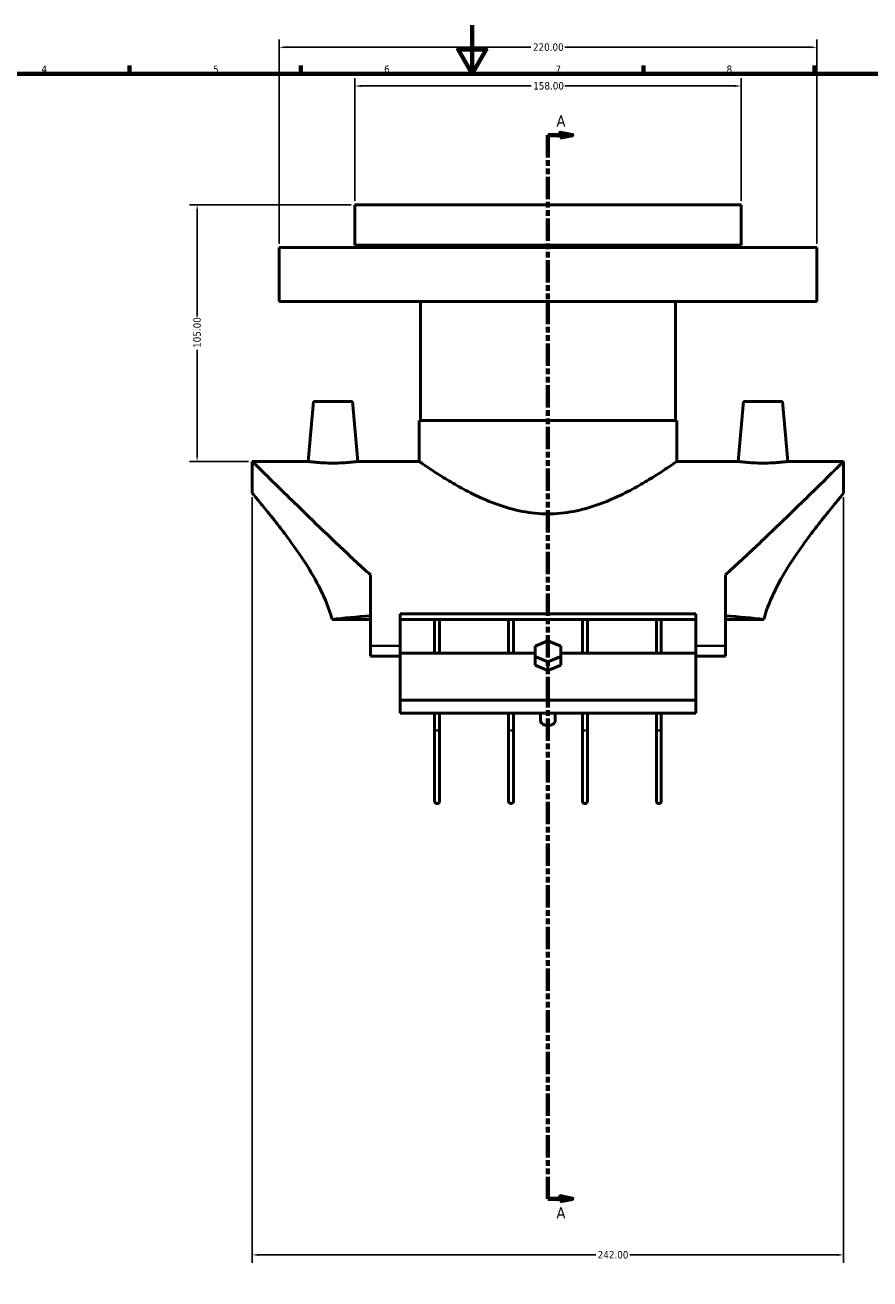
# Model space of a CAD drawing. Header units: millimetres. Extents: x -93 to 990, y -292 to 1679.
# Tile 3 of 6: x 238 to 583, y 81 to 594. Entities that reach past the tile are written whole.
import ezdxf

# ---------------------------------------------------------------- set-up
doc = ezdxf.new("R2010")
doc.units = ezdxf.units.MM
doc.linetypes.add('DOUBLE_DASH_CHAIN', pattern=[1.2403, 0.6614, -0.0827, 0.1654, -0.0827, 0.1654, -0.0827])
for name, color, linetype, lineweight in [('Border (ANSI)', 7, 'Continuous', 70), ('Dimension (ANSI)', 7, 'Continuous', 25), ('Section Line (ANSI)', 7, 'DOUBLE_DASH_CHAIN', 70), ('Visible (ANSI)', 7, 'Continuous', 50), ('Visible Narrow (ANSI)', 7, 'Continuous', 35)]:
    doc.layers.add(name, color=color, linetype=linetype, lineweight=lineweight)
doc.styles.add('Label Text (ANSI)', font='tahoma.ttf')
doc.styles.add('Note Text (ANSI)', font='tahoma.ttf')
doc.dimstyles.new('Default - mm (ANSI)', dxfattribs={"dimtxt": 3.048, "dimasz": 2.5, "dimexe": 3.175, "dimexo": 1.6002, "dimgap": 0.8, "dimtad": 0, "dimtoh": 1, "dimrnd": 1e-08, "dimzin": 4, "dimdsep": 46, "dimtxsty": 'Note Text (ANSI)', "dimcen": 0.09, "dimdle": 10, "dimclrd": 256, "dimclre": 256, "dimclrt": 256, "dimadec": 1, "dimazin": 1, "dimtfac": 1, "dimtofl": 0, "dimtmove": 0, "dimatfit": 3, "dimfxl": 1, "dimtolj": 1, "dimtzin": 4, "dimlwd": -1, "dimlwe": -1, "dimarcsym": 0})

# ---------------------------------------------------------------- blocks, each defined once
blk = doc.blocks.new('Borders Default Border')
at = {"layer": 'Border (ANSI)'}
for p, q in [((280.33, 574), (280.33, 577.45)), ((350.42, 574), (350.42, 577.45)), ((490.58, 574), (490.58, 577.45)), ((560.67, 574), (560.67, 577.45))]:
    blk.add_line(p, q, dxfattribs=at)
at = {"layer": 'Border (ANSI)', "flags": 128}
for points in [[(420.5, 594), (420.5, 574), (414.73, 584), (426.27, 584), (420.5, 574)], [(20, 20), (20, 574), (821, 574), (821, 20), (20, 20)]]:
    blk.add_lwpolyline(points, dxfattribs=at)
at = {"layer": 'Border (ANSI)', "char_height": 3.05, "attachment_point": 7, "style": 'Note Text (ANSI)'}
for s, insert in [('4', (244.23, 574.4)), ('5', (314.48, 574.34)), ('6', (384.49, 574.34)), ('7', (454.6, 574.4)), ('8', (524.63, 574.33))]:
    blk.add_mtext(s, dxfattribs=dict(at, insert=insert))
blk = doc.blocks.new('2dTransSection0')
at = {"layer": 'Section Line (ANSI)', "linetype": 'Continuous'}
for p, q in [((461.54, 548.97), (456.54, 549.97)), ((456.54, 549.97), (456.54, 547.97)), ((451.54, 548.97), (451.54, 540.02)), ((451.54, 548.97), (456.54, 548.97)), ((456.54, 548.97), (461.54, 548.97)), ((456.54, 547.97), (461.54, 548.97)), ((451.54, 122.66), (451.54, 113.71)), ((451.54, 113.71), (456.54, 113.71)), ((461.54, 113.71), (456.54, 114.71)), ((456.54, 114.71), (456.54, 112.71)), ((456.54, 113.71), (461.54, 113.71)), ((456.54, 112.71), (461.54, 113.71))]:
    blk.add_line(p, q, dxfattribs=at)
at = {"layer": 'Section Line (ANSI)', "linetype": 'DOUBLE_DASH_CHAIN', "ltscale": 13.748528}
blk.add_line((451.54, 548.97), (451.54, 113.71), dxfattribs=at)
at = {"layer": 'Section Line (ANSI)', "linetype": 'Continuous', "flags": 128}
for points in [[(456.54, 547.97), (461.54, 548.97), (456.54, 549.97), (456.54, 547.97)], [(456.54, 112.71), (461.54, 113.71), (456.54, 114.71), (456.54, 112.71)]]:
    blk.add_lwpolyline(points, dxfattribs=at)
at = {"layer": 'Section Line (ANSI)'}
for points in [[(456.54, 547.97), (461.54, 548.97), (456.54, 549.97), (456.54, 547.97)], [(456.54, 112.71), (461.54, 113.71), (456.54, 114.71), (456.54, 112.71)]]:
    blk.add_solid(points, dxfattribs=at)
at = {"layer": 'Section Line (ANSI)', "char_height": 4.57, "attachment_point": 7, "style": 'Label Text (ANSI)'}
for insert in [(455.01, 552.47), (455.01, 105.64)]:
    blk.add_mtext('A', dxfattribs=dict(at, insert=insert))
blk = doc.blocks.new('*D8')
at = {"layer": 'Defpoints', "color": 0, "transparency": 16777216}
for p in [(330.54, 402.43), (572.54, 402.43), (572.54, 90.72)]:
    blk.add_point(p, dxfattribs=at)
at = {"layer": 'Dimension (ANSI)', "transparency": 16777216}
for p, q in [((330.54, 400.83), (330.54, 87.54)), ((572.54, 400.83), (572.54, 87.54)), ((333.04, 90.72), (471.08, 90.72)), ((570.04, 90.72), (485, 90.72))]:
    blk.add_line(p, q, dxfattribs=at)
for points in [[(333.04, 91.13), (333.04, 90.3), (330.54, 90.72)], [(570.04, 91.13), (570.04, 90.3), (572.54, 90.72)]]:
    blk.add_solid(points, dxfattribs=at)
at = {"layer": 'Dimension (ANSI)', "transparency": 16777216, "insert": (471.88, 92.31), "char_height": 3.048, "attachment_point": 1, "style": 'Note Text (ANSI)'}
blk.add_mtext('\\A1;242.00', dxfattribs=at)
blk = doc.blocks.new('*D18')
at = {"layer": 'Defpoints', "color": 0, "transparency": 16777216}
for p in [(307.96, 520.43), (372.54, 520.43), (330.54, 415.43)]:
    blk.add_point(p, dxfattribs=at)
at = {"layer": 'Dimension (ANSI)', "transparency": 16777216}
for p, q in [((370.94, 520.43), (304.79, 520.43)), ((307.96, 517.93), (307.96, 474.77)), ((307.96, 417.93), (307.96, 461.09)), ((328.94, 415.43), (304.79, 415.43))]:
    blk.add_line(p, q, dxfattribs=at)
for points in [[(307.55, 517.93), (308.38, 517.93), (307.96, 520.43)], [(307.55, 417.93), (308.38, 417.93), (307.96, 415.43)]]:
    blk.add_solid(points, dxfattribs=at)
at = {"layer": 'Dimension (ANSI)', "transparency": 16777216, "insert": (306.38, 461.89), "char_height": 3.048, "attachment_point": 1, "rotation": 90, "style": 'Note Text (ANSI)'}
blk.add_mtext('\\A1;105.00', dxfattribs=at)
blk = doc.blocks.new('*D19')
at = {"layer": 'Defpoints', "color": 0, "transparency": 16777216}
for p in [(561.54, 584.93), (341.54, 502.93), (561.54, 502.93)]:
    blk.add_point(p, dxfattribs=at)
at = {"layer": 'Dimension (ANSI)', "transparency": 16777216}
for p, q in [((341.54, 504.53), (341.54, 588.1)), ((561.54, 504.53), (561.54, 588.1)), ((344.04, 584.93), (444.58, 584.93)), ((559.04, 584.93), (458.5, 584.93))]:
    blk.add_line(p, q, dxfattribs=at)
for points in [[(344.04, 585.34), (344.04, 584.51), (341.54, 584.93)], [(559.04, 585.34), (559.04, 584.51), (561.54, 584.93)]]:
    blk.add_solid(points, dxfattribs=at)
at = {"layer": 'Dimension (ANSI)', "transparency": 16777216, "insert": (445.38, 586.51), "char_height": 3.048, "attachment_point": 1, "style": 'Note Text (ANSI)'}
blk.add_mtext('\\A1;220.00', dxfattribs=at)
blk = doc.blocks.new('*D20')
at = {"layer": 'Defpoints', "color": 0, "transparency": 16777216}
for p in [(530.54, 569.08), (372.54, 520.43), (530.54, 520.43)]:
    blk.add_point(p, dxfattribs=at)
at = {"layer": 'Dimension (ANSI)', "transparency": 16777216}
for p, q in [((372.54, 522.03), (372.54, 572.25)), ((530.54, 522.03), (530.54, 572.25)), ((375.04, 569.08), (444.7, 569.08)), ((528.04, 569.08), (458.38, 569.08))]:
    blk.add_line(p, q, dxfattribs=at)
for points in [[(375.04, 569.49), (375.04, 568.66), (372.54, 569.08)], [(528.04, 569.49), (528.04, 568.66), (530.54, 569.08)]]:
    blk.add_solid(points, dxfattribs=at)
at = {"layer": 'Dimension (ANSI)', "transparency": 16777216, "insert": (445.5, 570.67), "char_height": 3.048, "attachment_point": 1, "style": 'Note Text (ANSI)'}
blk.add_mtext('\\A1;158.00', dxfattribs=at)

msp = doc.modelspace()

# ---------------------------------------------------------------- linework, layer by layer
at = {"layer": 'Visible (ANSI)'}
for p, q in [((372.536, 520.427), (530.536, 520.427)), ((372.536, 520.427), (372.536, 503.927)), ((530.536, 520.427), (530.536, 503.927)), ((341.536, 502.927), (561.536, 502.927)), ((341.536, 502.927), (341.536, 480.927)), ((372.536, 503.927), (530.536, 503.927)), ((390.636, 503.927), (390.636, 502.927)), ((512.436, 503.927), (512.436, 502.927)), ((561.536, 502.927), (561.536, 480.927)), ((341.536, 480.927), (561.536, 480.927)), ((399.336, 480.927), (399.336, 432.177)), ((503.736, 480.927), (503.736, 432.177)), ((355.536, 439.927), (353.392, 415.427)), ((371.536, 439.927), (355.536, 439.927)), ((371.536, 439.927), (373.679, 415.427)), ((531.536, 439.927), (529.392, 415.427)), ((531.536, 439.927), (547.536, 439.927)), ((547.536, 439.927), (549.679, 415.427)), ((398.836, 432.177), (504.236, 432.177)), ((398.836, 432.177), (398.836, 415.427)), ((504.236, 432.177), (504.236, 415.427)), ((330.536, 402.427), (330.536, 415.427)), ((330.536, 415.427), (353.392, 415.427)), ((373.679, 415.427), (398.836, 415.427)), ((504.236, 415.427), (529.392, 415.427)), ((549.679, 415.427), (572.536, 415.427)), ((572.536, 402.427), (572.536, 415.427)), ((378.936, 369.004), (378.936, 339.927)), ((524.136, 339.927), (524.136, 369.004)), ((378.936, 350.78), (363.177, 350.78)), ((391.036, 353.038), (391.036, 339.927)), ((391.036, 353.038), (512.036, 353.038)), ((512.036, 350.78), (391.036, 350.78)), ((405.161, 350.78), (405.161, 336.984)), ((407.161, 336.984), (407.161, 350.78)), ((435.411, 350.78), (435.411, 336.984)), ((437.411, 336.984), (437.411, 350.78)), ((465.661, 350.78), (465.661, 336.984)), ((467.661, 336.984), (467.661, 350.78)), ((495.911, 350.78), (495.911, 336.984)), ((497.911, 336.984), (497.911, 350.78)), ((512.036, 339.927), (512.036, 353.038)), ((539.895, 350.78), (524.136, 350.78)), ((378.936, 339.927), (378.936, 335.8)), ((391.036, 339.927), (391.036, 336.957)), ((451.536, 341.95), (446.34, 339.829)), ((446.34, 339.829), (446.34, 335.586)), ((456.732, 339.829), (451.536, 341.95)), ((456.732, 335.586), (456.732, 339.829)), ((512.036, 336.957), (512.036, 339.927)), ((524.136, 335.8), (524.136, 339.927)), ((378.936, 335.8), (391.036, 335.8)), ((391.036, 336.984), (446.34, 336.984)), ((391.036, 336.957), (391.036, 317.784)), ((446.34, 335.586), (451.536, 333.465)), ((446.34, 332.051), (446.34, 335.586)), ((451.536, 333.465), (456.732, 335.586)), ((456.732, 336.984), (512.036, 336.984)), ((456.732, 335.586), (456.732, 332.051)), ((512.036, 317.784), (512.036, 336.957)), ((512.036, 335.8), (524.136, 335.8)), ((451.536, 329.929), (446.34, 332.051)), ((451.536, 329.929), (451.536, 333.465)), ((456.732, 332.051), (451.536, 329.929)), ((391.036, 317.784), (391.036, 312.401)), ((391.036, 317.784), (512.036, 317.784)), ((512.036, 312.401), (512.036, 317.784)), ((391.036, 312.401), (512.036, 312.401)), ((405.161, 312.401), (405.161, 305.834)), ((407.161, 305.834), (407.161, 312.401)), ((435.411, 312.401), (435.411, 305.834)), ((437.411, 305.834), (437.411, 312.401)), ((448.536, 309.423), (448.536, 312.401)), ((454.536, 309.423), (454.536, 312.401)), ((465.661, 312.401), (465.661, 305.834)), ((467.661, 305.834), (467.661, 312.401)), ((495.911, 312.401), (495.911, 305.834)), ((497.911, 305.834), (497.911, 312.401)), ((405.161, 305.834), (405.161, 276.427)), ((407.161, 276.427), (407.161, 305.834)), ((435.411, 305.834), (435.411, 276.427)), ((437.411, 276.427), (437.411, 305.834)), ((465.661, 305.834), (465.661, 276.427)), ((467.661, 276.427), (467.661, 305.834)), ((495.911, 305.834), (495.911, 276.427)), ((497.911, 276.427), (497.911, 305.834))]:
    msp.add_line(p, q, dxfattribs=at)
for centre in [(406.161, 276.427), (436.411, 276.427), (466.661, 276.427), (496.911, 276.427)]:
    msp.add_arc(centre, 1, 180, 0, dxfattribs=at)
for centre, major_axis, ratio, start_param, end_param in [((404.889, 339.927), (-74.353, 0), 0.176327, 5.0689472, 5.3079845), ((498.183, 339.927), (74.353, 0), 0.176327, 0.9752008, 1.2142381), ((451.536, 309.423), (-3, 0), 0.7071068, 0, 3.1415927)]:
    msp.add_ellipse(centre, major_axis=major_axis, ratio=ratio, start_param=start_param, end_param=end_param, dxfattribs=at)
for points, knots in [([(378.936, 369.004), (378.352, 369.525), (377.767, 370.051), (372.812, 374.529), (368.442, 378.639), (360.035, 386.64), (356.002, 390.534), (349.334, 397.003), (346.415, 399.85), (341.098, 405.049), (338.7, 407.401), (334.74, 411.29), (333.173, 412.832), (331.07, 414.901), (330.536, 415.427), (330.536, 415.427)], [3.5412554, 3.5412554, 3.5412554, 3.5412554, 3.7956684, 3.7956684, 5.6935026, 5.6935026, 7.5913368, 7.5913368, 9.1240361, 9.1240361, 10.6567354, 10.6567354, 12.1894347, 12.1894347, 13.722134, 13.722134, 13.722134, 13.722134]), ([(363.536, 414.735), (362.256, 414.735), (360.893, 414.771), (358.389, 414.903), (357.249, 414.996), (355.453, 415.17), (354.676, 415.262), (353.646, 415.392), (353.392, 415.427), (353.392, 415.427)], [0, 0, 0, 0, 0.3840058, 0.3840058, 0.7680116, 0.7680116, 1.1514847, 1.1514847, 1.5349579, 1.5349579, 1.5349579, 1.5349579]), ([(373.679, 415.427), (373.679, 415.427), (373.426, 415.392), (372.396, 415.262), (371.619, 415.17), (369.823, 414.996), (368.682, 414.903), (366.179, 414.771), (364.816, 414.735), (363.536, 414.735)], [4.6048736, 4.6048736, 4.6048736, 4.6048736, 4.9883467, 4.9883467, 5.3718198, 5.3718198, 5.7558256, 5.7558256, 6.1398314, 6.1398314, 6.1398314, 6.1398314]), ([(504.236, 415.427), (504.236, 415.427), (503.894, 415.187), (502.497, 414.222), (501.442, 413.498), (498.71, 411.672), (497.029, 410.57), (493.203, 408.169), (491.058, 406.871), (486.511, 404.291), (483.932, 402.906), (478.307, 400.206), (475.26, 398.892), (468.843, 396.615), (465.464, 395.654), (458.556, 394.34), (455.025, 393.992), (448.047, 393.992), (444.516, 394.34), (437.607, 395.654), (434.229, 396.615), (427.811, 398.892), (424.765, 400.206), (419.14, 402.906), (416.561, 404.291), (412.014, 406.871), (409.869, 408.169), (406.043, 410.57), (404.362, 411.672), (401.629, 413.498), (400.575, 414.222), (399.178, 415.187), (398.836, 415.427), (398.836, 415.427)], [8.3155146, 8.3155146, 8.3155146, 8.3155146, 9.3475982, 9.3475982, 10.3796818, 10.3796818, 11.4117654, 11.4117654, 12.443849, 12.443849, 13.490644, 13.490644, 14.5374391, 14.5374391, 15.5842342, 15.5842342, 16.6310292, 16.6310292, 17.6778243, 17.6778243, 18.7246194, 18.7246194, 19.7714144, 19.7714144, 20.8182095, 20.8182095, 21.8502931, 21.8502931, 22.8823767, 22.8823767, 23.9144603, 23.9144603, 24.9465438, 24.9465438, 24.9465438, 24.9465438]), ([(572.536, 415.427), (572.536, 415.427), (572.001, 414.901), (569.899, 412.832), (568.332, 411.29), (564.371, 407.401), (561.974, 405.049), (556.656, 399.85), (553.737, 397.003), (547.07, 390.534), (543.037, 386.64), (534.63, 378.639), (530.259, 374.529), (525.305, 370.051), (524.72, 369.525), (524.136, 369.004)], [-13.722134, -13.722134, -13.722134, -13.722134, -12.1894347, -12.1894347, -10.6567354, -10.6567354, -9.1240361, -9.1240361, -7.5913368, -7.5913368, -5.6935026, -5.6935026, -3.7956684, -3.7956684, -3.5412554, -3.5412554, -3.5412554, -3.5412554]), ([(549.679, 415.427), (549.679, 415.427), (549.426, 415.392), (548.396, 415.262), (547.619, 415.17), (545.823, 414.996), (544.682, 414.903), (542.179, 414.771), (540.816, 414.735), (538.256, 414.735), (536.893, 414.771), (534.389, 414.903), (533.249, 414.996), (531.453, 415.17), (530.676, 415.262), (529.646, 415.392), (529.392, 415.427), (529.392, 415.427)], [1.5349579, 1.5349579, 1.5349579, 1.5349579, 1.918431, 1.918431, 2.3019041, 2.3019041, 2.6859099, 2.6859099, 3.0699157, 3.0699157, 3.4539215, 3.4539215, 3.8379273, 3.8379273, 4.2214004, 4.2214004, 4.6048736, 4.6048736, 4.6048736, 4.6048736]), ([(330.536, 402.427), (330.536, 402.427), (330.893, 402.004), (332.314, 400.303), (333.377, 399.026), (336.059, 395.751), (337.68, 393.75), (341.233, 389.241), (343.165, 386.733), (347.113, 381.392), (349.288, 378.341), (353.632, 371.729), (355.802, 368.171), (359.699, 360.671), (361.425, 356.728), (362.842, 352.018), (363.015, 351.401), (363.177, 350.78)], [10.2274068, 10.2274068, 10.2274068, 10.2274068, 11.4776602, 11.4776602, 12.7279136, 12.7279136, 13.978167, 13.978167, 15.2284204, 15.2284204, 16.5350187, 16.5350187, 17.841617, 17.841617, 19.1482152, 19.1482152, 19.3439771, 19.3439771, 19.3439771, 19.3439771]), ([(539.895, 350.78), (540.056, 351.401), (540.23, 352.018), (541.647, 356.728), (543.373, 360.671), (547.27, 368.171), (549.44, 371.729), (553.784, 378.341), (555.959, 381.392), (559.907, 386.733), (561.838, 389.241), (565.392, 393.75), (567.013, 395.751), (569.695, 399.026), (570.758, 400.303), (572.179, 402.004), (572.536, 402.427), (572.536, 402.427)], [21.5656499, 21.5656499, 21.5656499, 21.5656499, 21.7614118, 21.7614118, 23.06801, 23.06801, 24.3746083, 24.3746083, 25.6812066, 25.6812066, 26.93146, 26.93146, 28.1817134, 28.1817134, 29.4319668, 29.4319668, 30.6822203, 30.6822203, 30.6822203, 30.6822203]), ([(452.04, 317.785), (451.872, 317.749), (451.703, 317.73), (451.536, 317.73), (451.369, 317.73), (451.199, 317.749), (451.032, 317.785)], [1.82148751, 1.82148751, 1.82148751, 1.82148751, 1.87156378, 1.87156378, 1.87156378, 1.92164006, 1.92164006, 1.92164006, 1.92164006])]:
    msp.add_open_spline(points, degree=3, knots=knots, dxfattribs=at)
at = {"layer": 'Visible Narrow (ANSI)'}
for p, q in [((390.431, 339.927), (379.541, 339.927)), ((523.531, 339.927), (512.641, 339.927))]:
    msp.add_line(p, q, dxfattribs=at)
for centre, major_axis, start_param, end_param in [((406.161, 305.834), (1, 0), 3.2986723, 6.1261057), ((436.411, 305.834), (1, 0), 3.2986723, 6.1261057), ((466.661, 305.834), (-1, 0), 0.1570796, 2.984513), ((496.911, 305.834), (-1, 0), 0.1570796, 2.984513)]:
    msp.add_ellipse(centre, major_axis=major_axis, ratio=0.536901, start_param=start_param, end_param=end_param, dxfattribs=at)

# ---------------------------------------------------------------- block references
msp.add_blockref('Borders Default Border', (0, 0))
at = {"layer": 'Section Line (ANSI)'}
msp.add_blockref('2dTransSection0', (0, 0), dxfattribs=at)

# ---------------------------------------------------------------- dimensions: what is measured, and where the dimension line sits
at = {"layer": 'Dimension (ANSI)'}
for base, p1, p2, angle, picture, middle in [((561.536, 584.927), (341.536, 502.927), (561.536, 502.927), 180, '*D19', (451.536, 584.927)), ((530.536, 569.078), (372.536, 520.427), (530.536, 520.427), 180, '*D20', (451.536, 569.078)), ((307.964, 520.427), (330.536, 415.427), (372.536, 520.427), 90, '*D18', (307.964, 467.927))]:
    dim = msp.add_linear_dim(base=base, p1=p1, p2=p2, angle=angle, dimstyle='Default - mm (ANSI)', override={"dimgap": 0.8, "dimtoh": 0, "dimdec": 2, "dimtol": 0, "dimlim": 0, "dimtp": 0, "dimtm": 0, "dimtdec": 2, "dimatfit": 1}, dxfattribs=at)
    dim.commit()
    dim.dimension.update_dxf_attribs({"geometry": picture, "text_midpoint": middle, "dimtype": 160})
dim = msp.add_linear_dim(base=(572.536, 90.718), p1=(330.536, 402.427), p2=(572.536, 402.427), dimstyle='Default - mm (ANSI)', override={"dimgap": 0.8, "dimtoh": 0, "dimdec": 2, "dimtol": 0, "dimlim": 0, "dimtp": 0, "dimtm": 0, "dimtdec": 2, "dimatfit": 1}, dxfattribs=at)
dim.commit()
dim.dimension.update_dxf_attribs({"geometry": '*D8', "text_midpoint": (478.036, 90.718), "dimtype": 160})

doc.saveas('drawing.dxf')
